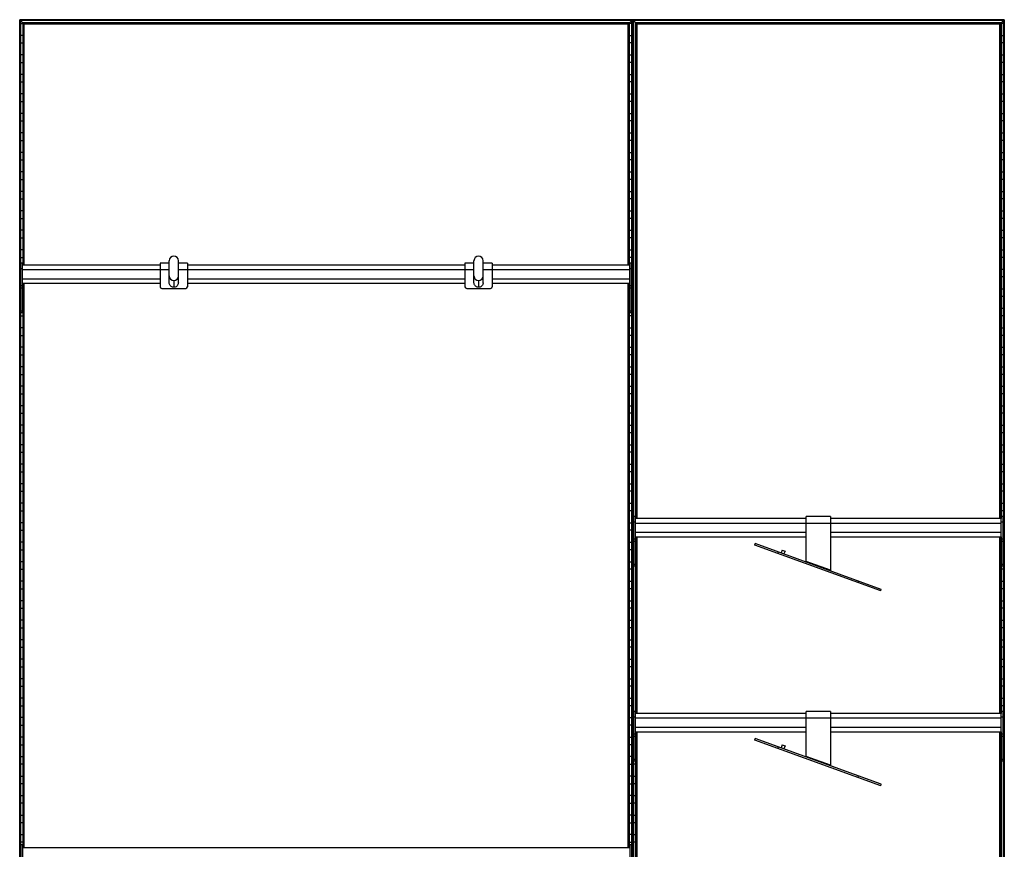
# Model space of a CAD drawing. Header units: millimetres. Extents: x -503 to 1113, y -1200 to 1200.
# Tile 2 of 2: x -503 to 1113, y -162 to 1200. Entities that reach past the tile are written whole.
import ezdxf

# ---------------------------------------------------------------- set-up
doc = ezdxf.new("R2010")
doc.units = ezdxf.units.MM

msp = doc.modelspace()

# ---------------------------------------------------------------- linework, layer by layer
at = {"color": 7, "linetype": 'Continuous', "lineweight": 25}
for p, q in [((1112.6, 1200), (-502.9, 1200)), ((-502.9, 1200), (-502.9, -1200)), ((502.5, 1199.6), (-502.5, 1199.6)), ((-502.5, 1199.6), (-501.7, 1198.8)), ((-502.5, -1199.7), (-502.5, 1199.6)), ((501.7, 1198.8), (-501.7, 1198.8)), ((-501.7, 1198.8), (-501.7, -1198.8)), ((501.4, 1198.5), (-501.4, 1198.5)), ((-497.6, 1194.7), (-501.4, 1198.5)), ((-501.4, -1198.5), (-501.4, 1198.5)), ((497.6, 1194.7), (501.4, 1198.5)), ((501.4, 1198.5), (501.4, -1198.5)), ((502.5, 1199.6), (501.7, 1198.8)), ((501.7, -1198.8), (501.7, 1198.8)), ((502.5, 1199.6), (502.5, -1199.7)), ((510.3, 1192.5), (502.9, 1200)), ((502.9, -1200), (502.9, 1200)), ((1112.3, 1199.6), (503.2, 1199.6)), ((503.2, 1199.6), (503.2, -1199.7)), ((1111.5, 1198.8), (504, 1198.8)), ((504, -1198.8), (504, 1198.8)), ((1111.1, 1198.5), (504.4, 1198.5)), ((504.4, 1198.5), (504.4, -1198.5)), ((1107.4, 1194.7), (1111.1, 1198.5)), ((1111.1, -1198.5), (1111.1, 1198.5)), ((1112.3, 1199.6), (1111.5, 1198.8)), ((1111.5, 1198.8), (1111.5, -1198.8)), ((1112.3, -1199.7), (1112.3, 1199.6)), ((1112.6, 1200), (1112.6, -1200)), ((-501.4, 1193.8), (-497.6, 1193.8)), ((497.6, 1194.7), (-497.6, 1194.7)), ((-497.6, 1194.7), (-497.6, 797.2)), ((497.3, 1194.4), (-497.3, 1194.4)), ((-497.3, 1194.4), (-496.5, 1193.6)), ((-497.3, 797.2), (-497.3, 1194.4)), ((496.5, 1193.6), (-496.5, 1193.6)), ((-496.5, 1193.6), (-496.5, 797.2)), ((496.1, 1193.2), (-496.1, 1193.2)), ((-495.4, 1192.5), (-496.1, 1193.2)), ((-496.1, 797.2), (-496.1, 1193.2)), ((495.4, 1192.5), (-495.4, 1192.5)), ((-495.4, 797.2), (-495.4, 1192.5)), ((495.4, 1192.5), (496.1, 1193.2)), ((495.4, 797.2), (495.4, 1192.5)), ((496.1, 1193.2), (496.1, 797.2)), ((497.3, 1194.4), (496.5, 1193.6)), ((496.5, 797.2), (496.5, 1193.6)), ((497.3, 1194.4), (497.3, 797.2)), ((497.6, 797.2), (497.6, 1194.7)), ((501.4, 1193.8), (497.6, 1193.8)), ((1107.4, 1194.7), (508.1, 1194.7)), ((508.1, 381.2), (508.1, 1194.7)), ((1107, 1194.4), (508.5, 1194.4)), ((508.5, 1194.4), (508.5, 381.2)), ((1106.2, 1193.6), (509.3, 1193.6)), ((509.3, 381.2), (509.3, 1193.6)), ((1105.9, 1193.2), (509.6, 1193.2)), ((509.6, 1193.2), (509.6, 381.2)), ((510.3, 381.2), (510.3, 1192.5)), ((1105.2, 1192.5), (510.3, 1192.5)), ((1105.2, 1192.5), (1105.9, 1193.2)), ((1105.2, 381.2), (1105.2, 1192.5)), ((1105.9, 381.2), (1105.9, 1193.2)), ((1107, 1194.4), (1106.2, 1193.6)), ((1106.2, 1193.6), (1106.2, 381.2)), ((1107, 381.2), (1107, 1194.4)), ((1107.4, 1194.7), (1107.4, 381.2)), ((1111.1, 1193.8), (1107.4, 1193.8)), ((-497.6, 1174.2), (-501.4, 1174.2)), ((497.6, 1174.2), (501.4, 1174.2)), ((1107.4, 1174.2), (1111.1, 1174.2)), ((-501.4, 1161.8), (-497.6, 1161.8)), ((501.4, 1161.8), (497.6, 1161.8)), ((1111.1, 1161.8), (1107.4, 1161.8)), ((-497.6, 1142.2), (-501.4, 1142.2)), ((497.6, 1142.2), (501.4, 1142.2)), ((1107.4, 1142.2), (1111.1, 1142.2)), ((-501.4, 1129.8), (-497.6, 1129.8)), ((501.4, 1129.8), (497.6, 1129.8)), ((1111.1, 1129.8), (1107.4, 1129.8)), ((-497.6, 1110.2), (-501.4, 1110.2)), ((497.6, 1110.2), (501.4, 1110.2)), ((1107.4, 1110.2), (1111.1, 1110.2)), ((-501.4, 1097.8), (-497.6, 1097.8)), ((501.4, 1097.8), (497.6, 1097.8)), ((1111.1, 1097.8), (1107.4, 1097.8)), ((-497.6, 1078.2), (-501.4, 1078.2)), ((497.6, 1078.2), (501.4, 1078.2)), ((1107.4, 1078.2), (1111.1, 1078.2)), ((-501.4, 1065.8), (-497.6, 1065.8)), ((501.4, 1065.8), (497.6, 1065.8)), ((1111.1, 1065.8), (1107.4, 1065.8)), ((-497.6, 1046.2), (-501.4, 1046.2)), ((497.6, 1046.2), (501.4, 1046.2)), ((1107.4, 1046.2), (1111.1, 1046.2)), ((-501.4, 1033.8), (-497.6, 1033.8)), ((501.4, 1033.8), (497.6, 1033.8)), ((1111.1, 1033.8), (1107.4, 1033.8)), ((-497.6, 1014.2), (-501.4, 1014.2)), ((-501.4, 1001.8), (-497.6, 1001.8)), ((497.6, 1014.2), (501.4, 1014.2)), ((501.4, 1001.8), (497.6, 1001.8)), ((1107.4, 1014.2), (1111.1, 1014.2)), ((1111.1, 1001.8), (1107.4, 1001.8)), ((-497.6, 982.2), (-501.4, 982.2)), ((-501.4, 969.8), (-497.6, 969.8)), ((497.6, 982.2), (501.4, 982.2)), ((501.4, 969.8), (497.6, 969.8)), ((1107.4, 982.2), (1111.1, 982.2)), ((1111.1, 969.8), (1107.4, 969.8)), ((-497.6, 950.2), (-501.4, 950.2)), ((-501.4, 937.8), (-497.6, 937.8)), ((497.6, 950.2), (501.4, 950.2)), ((501.4, 937.8), (497.6, 937.8)), ((1107.4, 950.2), (1111.1, 950.2)), ((1111.1, 937.8), (1107.4, 937.8)), ((-497.6, 918.2), (-501.4, 918.2)), ((-501.4, 905.8), (-497.6, 905.8)), ((497.6, 918.2), (501.4, 918.2)), ((501.4, 905.8), (497.6, 905.8)), ((1107.4, 918.2), (1111.1, 918.2)), ((1111.1, 905.8), (1107.4, 905.8)), ((-497.6, 886.2), (-501.4, 886.2)), ((-501.4, 873.8), (-497.6, 873.8)), ((497.6, 886.2), (501.4, 886.2)), ((501.4, 873.8), (497.6, 873.8)), ((1107.4, 886.2), (1111.1, 886.2)), ((1111.1, 873.8), (1107.4, 873.8)), ((-497.6, 854.2), (-501.4, 854.2)), ((-501.4, 841.8), (-497.6, 841.8)), ((497.6, 854.2), (501.4, 854.2)), ((501.4, 841.8), (497.6, 841.8)), ((1107.4, 854.2), (1111.1, 854.2)), ((1111.1, 841.8), (1107.4, 841.8)), ((-497.6, 822.2), (-501.4, 822.2)), ((-501.4, 809.8), (-497.6, 809.8)), ((497.6, 822.2), (501.4, 822.2)), ((501.4, 809.8), (497.6, 809.8)), ((1107.4, 822.2), (1111.1, 822.2)), ((1111.1, 809.8), (1107.4, 809.8)), ((-501, 718.8), (-501, 800.2)), ((-498, 800.2), (-501, 800.2)), ((-498, 718.8), (-498, 800.2)), ((-272.5, 797.2), (-498, 797.2)), ((-257.5, 800.4), (-272.5, 800.4)), ((-272.5, 800.4), (-272.5, 761.7)), ((-257.5, 768.2), (-257.5, 804.3)), ((-242.5, 768.2), (-242.5, 804.3)), ((-227.5, 800.4), (-242.5, 800.4)), ((-227.5, 800.4), (-227.5, 761.7)), ((227.5, 797.2), (-227.5, 797.2)), ((242.5, 800.4), (227.5, 800.4)), ((227.5, 800.4), (227.5, 761.7)), ((242.5, 768.2), (242.5, 804.3)), ((257.5, 768.2), (257.5, 804.3)), ((272.5, 800.4), (257.5, 800.4)), ((272.5, 800.4), (272.5, 761.7)), ((498, 797.2), (272.5, 797.2)), ((501, 800.2), (498, 800.2)), ((498, 718.8), (498, 800.2)), ((501, 718.8), (501, 800.2)), ((-501, 790.2), (-501.4, 790.2)), ((-501.4, 777.8), (-501, 777.8)), ((-498, 791.2), (-501, 791.2)), ((-498, 789.7), (-257.5, 789.7)), ((-242.5, 789.7), (242.5, 789.7)), ((257.5, 789.7), (498, 789.7)), ((501, 791.2), (498, 791.2)), ((501, 790.2), (501.4, 790.2)), ((501.4, 777.8), (501, 777.8)), ((1107.4, 790.2), (1111.1, 790.2)), ((1111.1, 777.8), (1107.4, 777.8)), ((-498, 763.3), (-501, 763.3)), ((-498, 759.5), (-501, 759.5)), ((-498, 774.7), (-272.5, 774.7)), ((-498, 767.2), (-272.5, 767.2)), ((-497.6, 767.2), (-497.6, -159.5)), ((-497.3, -159.5), (-497.3, 767.2)), ((-496.5, 767.2), (-496.5, -159.5)), ((-496.1, -159.5), (-496.1, 767.2)), ((-495.4, -159.5), (-495.4, 767.2)), ((-250, 771.9), (-250, 760.7)), ((-227.5, 774.7), (227.5, 774.7)), ((-227.5, 767.2), (227.5, 767.2)), ((250, 771.9), (250, 760.7)), ((272.5, 774.7), (498, 774.7)), ((272.5, 767.2), (498, 767.2)), ((495.4, -159.5), (495.4, 767.2)), ((496.1, 767.2), (496.1, -159.5)), ((496.5, -159.5), (496.5, 767.2)), ((497.3, 767.2), (497.3, -159.5)), ((497.6, -159.5), (497.6, 767.2)), ((501, 763.3), (498, 763.3)), ((501, 759.5), (498, 759.5)), ((-501, 758.2), (-501.4, 758.2)), ((-501.4, 745.8), (-501, 745.8)), ((-497.6, 758.2), (-498, 758.2)), ((-498, 745.8), (-497.6, 745.8)), ((-269.5, 758.7), (-230.5, 758.7)), ((230.5, 758.7), (269.5, 758.7)), ((497.6, 758.2), (498, 758.2)), ((498, 745.8), (497.6, 745.8)), ((501, 758.2), (501.4, 758.2)), ((501.4, 745.8), (501, 745.8)), ((1107.4, 758.2), (1111.1, 758.2)), ((1111.1, 745.8), (1107.4, 745.8)), ((-501, 726.2), (-501.4, 726.2)), ((-501.4, 713.8), (-497.6, 713.8)), ((-498, 721.7), (-501, 721.7)), ((-498, 718.8), (-501, 718.8)), ((-497.6, 726.2), (-498, 726.2)), ((497.6, 726.2), (498, 726.2)), ((501.4, 713.8), (497.6, 713.8)), ((501, 721.7), (498, 721.7)), ((501, 718.8), (498, 718.8)), ((501, 726.2), (501.4, 726.2)), ((1107.4, 726.2), (1111.1, 726.2)), ((1111.1, 713.8), (1107.4, 713.8)), ((-497.6, 694.2), (-501.4, 694.2)), ((-501.4, 681.8), (-497.6, 681.8)), ((497.6, 694.2), (501.4, 694.2)), ((501.4, 681.8), (497.6, 681.8)), ((1107.4, 694.2), (1111.1, 694.2)), ((1111.1, 681.8), (1107.4, 681.8)), ((-497.6, 662.2), (-501.4, 662.2)), ((-501.4, 649.8), (-497.6, 649.8)), ((497.6, 662.2), (501.4, 662.2)), ((501.4, 649.8), (497.6, 649.8)), ((1107.4, 662.2), (1111.1, 662.2)), ((1111.1, 649.8), (1107.4, 649.8)), ((-497.6, 630.2), (-501.4, 630.2)), ((497.6, 630.2), (501.4, 630.2)), ((1107.4, 630.2), (1111.1, 630.2)), ((-501.4, 617.8), (-497.6, 617.8)), ((501.4, 617.8), (497.6, 617.8)), ((1111.1, 617.8), (1107.4, 617.8)), ((-497.6, 598.2), (-501.4, 598.2)), ((497.6, 598.2), (501.4, 598.2)), ((1107.4, 598.2), (1111.1, 598.2)), ((-501.4, 585.8), (-497.6, 585.8)), ((501.4, 585.8), (497.6, 585.8)), ((1111.1, 585.8), (1107.4, 585.8)), ((-497.6, 566.2), (-501.4, 566.2)), ((497.6, 566.2), (501.4, 566.2)), ((1107.4, 566.2), (1111.1, 566.2)), ((-501.4, 553.8), (-497.6, 553.8)), ((501.4, 553.8), (497.6, 553.8)), ((1111.1, 553.8), (1107.4, 553.8)), ((-497.6, 534.2), (-501.4, 534.2)), ((497.6, 534.2), (501.4, 534.2)), ((1107.4, 534.2), (1111.1, 534.2)), ((-501.4, 521.8), (-497.6, 521.8)), ((501.4, 521.8), (497.6, 521.8)), ((1111.1, 521.8), (1107.4, 521.8)), ((-497.6, 502.2), (-501.4, 502.2)), ((497.6, 502.2), (501.4, 502.2)), ((1107.4, 502.2), (1111.1, 502.2)), ((-501.4, 489.8), (-497.6, 489.8)), ((501.4, 489.8), (497.6, 489.8)), ((1111.1, 489.8), (1107.4, 489.8)), ((-497.6, 470.2), (-501.4, 470.2)), ((497.6, 470.2), (501.4, 470.2)), ((1107.4, 470.2), (1111.1, 470.2)), ((-501.4, 457.8), (-497.6, 457.8)), ((501.4, 457.8), (497.6, 457.8)), ((1111.1, 457.8), (1107.4, 457.8)), ((-497.6, 438.2), (-501.4, 438.2)), ((497.6, 438.2), (501.4, 438.2)), ((1107.4, 438.2), (1111.1, 438.2)), ((-501.4, 425.8), (-497.6, 425.8)), ((501.4, 425.8), (497.6, 425.8)), ((1111.1, 425.8), (1107.4, 425.8)), ((-497.6, 406.2), (-501.4, 406.2)), ((497.6, 406.2), (501.4, 406.2)), ((1107.4, 406.2), (1111.1, 406.2)), ((-501.4, 393.8), (-497.6, 393.8)), ((501.4, 393.8), (497.6, 393.8)), ((1111.1, 393.8), (1107.4, 393.8)), ((-497.6, 374.2), (-501.4, 374.2)), ((497.6, 374.2), (501.4, 374.2)), ((507.7, 384.2), (504.7, 384.2)), ((504.7, 302.8), (504.7, 384.2)), ((507.7, 375.2), (504.7, 375.2)), ((507.7, 302.8), (507.7, 384.2)), ((787.7, 381.2), (507.7, 381.2)), ((507.7, 373.7), (1107.7, 373.7)), ((827.7, 384.3), (787.7, 384.3)), ((787.7, 310.7), (787.7, 384.3)), ((827.7, 384.3), (827.7, 296.1)), ((1107.7, 381.2), (827.7, 381.2)), ((1107.7, 302.8), (1107.7, 384.2)), ((1110.7, 384.2), (1107.7, 384.2)), ((1110.7, 375.2), (1107.7, 375.2)), ((1110.7, 302.8), (1110.7, 384.2)), ((1110.7, 374.2), (1111.1, 374.2)), ((-501.4, 361.8), (-497.6, 361.8)), ((501.4, 361.8), (497.6, 361.8)), ((507.7, 358.7), (787.7, 358.7)), ((827.7, 358.7), (1107.7, 358.7)), ((1111.1, 361.8), (1110.7, 361.8)), ((-497.6, 342.2), (-501.4, 342.2)), ((497.6, 342.2), (501.4, 342.2)), ((507.7, 347.3), (504.7, 347.3)), ((507.7, 343.5), (504.7, 343.5)), ((507.7, 351.2), (787.7, 351.2)), ((508.1, 61.2), (508.1, 351.2)), ((508.5, 351.2), (508.5, 61.2)), ((509.3, 61.2), (509.3, 351.2)), ((509.6, 351.2), (509.6, 61.2)), ((510.3, 61.2), (510.3, 351.2)), ((703.1, 337.5), (704.1, 340.1)), ((910.8, 264.8), (704.1, 340.1)), ((827.7, 351.2), (1107.7, 351.2)), ((1105.2, 61.2), (1105.2, 351.2)), ((1105.9, 61.2), (1105.9, 351.2)), ((1106.2, 351.2), (1106.2, 61.2)), ((1107, 61.2), (1107, 351.2)), ((1107.4, 351.2), (1107.4, 61.2)), ((1107.4, 342.2), (1107.7, 342.2)), ((1110.7, 347.3), (1107.7, 347.3)), ((1110.7, 343.5), (1107.7, 343.5)), ((1110.7, 342.2), (1111.1, 342.2)), ((-501.4, 329.8), (-497.6, 329.8)), ((501.4, 329.8), (497.6, 329.8)), ((909.8, 262.3), (703.1, 337.5)), ((741.6, 326.4), (740.7, 323.8)), ((748.1, 329.4), (746.3, 324.7)), ((748.1, 329.4), (752.8, 327.7)), ((752.8, 327.7), (751, 323)), ((1107.7, 329.8), (1107.4, 329.8)), ((1111.1, 329.8), (1110.7, 329.8)), ((-497.6, 310.2), (-501.4, 310.2)), ((497.6, 310.2), (501.4, 310.2)), ((787.6, 309.7), (787.7, 310.7)), ((827.7, 296.1), (787.7, 310.7)), ((1107.4, 310.2), (1107.7, 310.2)), ((1110.7, 310.2), (1111.1, 310.2)), ((-501.4, 297.8), (-497.6, 297.8)), ((501.4, 297.8), (497.6, 297.8)), ((507.7, 305.7), (504.7, 305.7)), ((507.7, 302.8), (504.7, 302.8)), ((1111.1, 297.8), (1107.4, 297.8)), ((1110.7, 305.7), (1107.7, 305.7)), ((1110.7, 302.8), (1107.7, 302.8)), ((-497.6, 278.2), (-501.4, 278.2)), ((497.6, 278.2), (501.4, 278.2)), ((872.3, 275.9), (873.2, 278.5)), ((1107.4, 278.2), (1111.1, 278.2)), ((-501.4, 265.8), (-497.6, 265.8)), ((501.4, 265.8), (497.6, 265.8)), ((909.8, 262.3), (910.8, 264.8)), ((1111.1, 265.8), (1107.4, 265.8)), ((-497.6, 246.2), (-501.4, 246.2)), ((497.6, 246.2), (501.4, 246.2)), ((1107.4, 246.2), (1111.1, 246.2)), ((-501.4, 233.8), (-497.6, 233.8)), ((501.4, 233.8), (497.6, 233.8)), ((1111.1, 233.8), (1107.4, 233.8)), ((-497.6, 214.2), (-501.4, 214.2)), ((497.6, 214.2), (501.4, 214.2)), ((1107.4, 214.2), (1111.1, 214.2)), ((-501.4, 201.8), (-497.6, 201.8)), ((501.4, 201.8), (497.6, 201.8)), ((1111.1, 201.8), (1107.4, 201.8)), ((-497.6, 182.2), (-501.4, 182.2)), ((497.6, 182.2), (501.4, 182.2)), ((1107.4, 182.2), (1111.1, 182.2)), ((-501.4, 169.8), (-497.6, 169.8)), ((501.4, 169.8), (497.6, 169.8)), ((1111.1, 169.8), (1107.4, 169.8)), ((-497.6, 150.2), (-501.4, 150.2)), ((497.6, 150.2), (501.4, 150.2)), ((1107.4, 150.2), (1111.1, 150.2)), ((-501.4, 137.8), (-497.6, 137.8)), ((501.4, 137.8), (497.6, 137.8)), ((1111.1, 137.8), (1107.4, 137.8)), ((-497.6, 118.2), (-501.4, 118.2)), ((497.6, 118.2), (501.4, 118.2)), ((1107.4, 118.2), (1111.1, 118.2)), ((-501.4, 105.8), (-497.6, 105.8)), ((501.4, 105.8), (497.6, 105.8)), ((1111.1, 105.8), (1107.4, 105.8)), ((-497.6, 86.2), (-501.4, 86.2)), ((497.6, 86.2), (501.4, 86.2)), ((1107.4, 86.2), (1111.1, 86.2)), ((-501.4, 73.8), (-497.6, 73.8)), ((501.4, 73.8), (497.6, 73.8)), ((1111.1, 73.8), (1107.4, 73.8)), ((-497.6, 54.2), (-501.4, 54.2)), ((497.6, 54.2), (501.4, 54.2)), ((507.7, 64.2), (504.7, 64.2)), ((504.7, -17.2), (504.7, 64.2)), ((507.7, 55.2), (504.7, 55.2)), ((507.7, -17.2), (507.7, 64.2)), ((787.7, 61.2), (507.7, 61.2)), ((507.7, 53.7), (1107.7, 53.7)), ((827.7, 64.3), (787.7, 64.3)), ((787.7, -9.3), (787.7, 64.3)), ((827.7, 64.3), (827.7, -23.9)), ((1107.7, 61.2), (827.7, 61.2)), ((1107.7, -17.2), (1107.7, 64.2)), ((1110.7, 64.2), (1107.7, 64.2)), ((1110.7, 55.2), (1107.7, 55.2)), ((1110.7, -17.2), (1110.7, 64.2)), ((1110.7, 54.2), (1111.1, 54.2)), ((-501.4, 41.8), (-497.6, 41.8)), ((501.4, 41.8), (497.6, 41.8)), ((507.7, 38.7), (787.7, 38.7)), ((827.7, 38.7), (1107.7, 38.7)), ((1111.1, 41.8), (1110.7, 41.8)), ((-497.6, 22.2), (-501.4, 22.2)), ((497.6, 22.2), (501.4, 22.2)), ((507.7, 27.3), (504.7, 27.3)), ((507.7, 23.5), (504.7, 23.5)), ((507.7, 31.2), (787.7, 31.2)), ((508.1, -258.8), (508.1, 31.2)), ((508.5, 31.2), (508.5, -258.8)), ((509.3, -258.8), (509.3, 31.2)), ((509.6, 31.2), (509.6, -258.8)), ((510.3, -258.8), (510.3, 31.2)), ((703.1, 17.5), (704.1, 20.1)), ((909.8, -57.7), (703.1, 17.5)), ((910.8, -55.2), (704.1, 20.1)), ((827.7, 31.2), (1107.7, 31.2)), ((1105.2, -258.8), (1105.2, 31.2)), ((1105.9, -258.8), (1105.9, 31.2)), ((1106.2, 31.2), (1106.2, -258.8)), ((1107, -258.8), (1107, 31.2)), ((1107.4, 31.2), (1107.4, -258.8)), ((1107.4, 22.2), (1107.7, 22.2)), ((1110.7, 27.3), (1107.7, 27.3)), ((1110.7, 23.5), (1107.7, 23.5)), ((1110.7, 22.2), (1111.1, 22.2)), ((-501.4, 9.8), (-497.6, 9.8)), ((501.4, 9.8), (497.6, 9.8)), ((741.6, 6.4), (740.7, 3.8)), ((748.1, 9.4), (746.3, 4.7)), ((748.1, 9.4), (752.8, 7.7)), ((752.8, 7.7), (751, 3)), ((1107.7, 9.8), (1107.4, 9.8)), ((1111.1, 9.8), (1110.7, 9.8)), ((-501.4, -9.8), (-497.6, -9.8)), ((501.4, -9.8), (497.6, -9.8)), ((504.4, -9.8), (504.7, -9.8)), ((507.7, -14.3), (504.7, -14.3)), ((507.7, -9.8), (508.1, -9.8)), ((787.6, -10.3), (787.7, -9.3)), ((827.7, -23.9), (787.7, -9.3)), ((1110.7, -14.3), (1107.7, -14.3)), ((-497.6, -22.2), (-501.4, -22.2)), ((497.6, -22.2), (501.4, -22.2)), ((508.1, -22.2), (504.4, -22.2)), ((507.7, -17.2), (504.7, -17.2)), ((1110.7, -17.2), (1107.7, -17.2)), ((-501.4, -41.8), (-497.6, -41.8)), ((501.4, -41.8), (497.6, -41.8)), ((504.4, -41.8), (508.1, -41.8)), ((872.3, -44.1), (873.2, -41.5)), ((-497.6, -54.2), (-501.4, -54.2)), ((497.6, -54.2), (501.4, -54.2)), ((508.1, -54.2), (504.4, -54.2)), ((909.8, -57.7), (910.8, -55.2)), ((-501.4, -73.8), (-497.6, -73.8)), ((501.4, -73.8), (497.6, -73.8)), ((504.4, -73.8), (508.1, -73.8)), ((-497.6, -86.2), (-501.4, -86.2)), ((497.6, -86.2), (501.4, -86.2)), ((508.1, -86.2), (504.4, -86.2)), ((-501.4, -105.8), (-497.6, -105.8)), ((501.4, -105.8), (497.6, -105.8)), ((504.4, -105.8), (508.1, -105.8)), ((-497.6, -118.2), (-501.4, -118.2)), ((497.6, -118.2), (501.4, -118.2)), ((508.1, -118.2), (504.4, -118.2)), ((-501.4, -137.8), (-497.6, -137.8)), ((501.4, -137.8), (497.6, -137.8)), ((504.4, -137.8), (508.1, -137.8)), ((-497.6, -150.2), (-501.4, -150.2)), ((-498, -154.5), (-501, -154.5)), ((-501, -154.5), (-501, -241.2)), ((-498, -154.5), (-498, -241.2)), ((498, -159.5), (-498, -159.5)), ((497.6, -150.2), (501.4, -150.2)), ((501, -154.5), (498, -154.5)), ((498, -154.5), (498, -241.2)), ((501, -154.5), (501, -241.2)), ((508.1, -150.2), (504.4, -150.2))]:
    msp.add_line(p, q, dxfattribs=at)
for centre, radius, start, end in [((-250, 804.3), 7.5, 89.9825, 179.9825), ((-250, 804.3), 7.5, 0.0175, 90.0175), ((250, 804.3), 7.5, 89.9825, 179.9825), ((250, 804.3), 7.5, 0.0175, 90.0175), ((-250, 779.4), 7.5, 180.0175, 270.0175), ((-250, 779.3), 7.5, 180.0175, 270.0175), ((-250, 779.4), 7.5, 269.9825, 359.9825), ((-250, 779.3), 7.5, 269.9825, 359.9825), ((250, 779.4), 7.5, 180.0175, 270.0175), ((250, 779.3), 7.5, 180.0175, 270.0175), ((250, 779.4), 7.5, 269.9825, 359.9825), ((250, 779.3), 7.5, 269.9825, 359.9825), ((-269.5, 761.7), 3, 180, 270), ((-230.5, 761.7), 3, 270, 360), ((230.5, 761.7), 3, 180, 270), ((269.5, 761.7), 3, 270, 360)]:
    msp.add_arc(centre, radius, start, end, dxfattribs=at)
for points, knots in [([(-502.5, 1199.6), (-502.6, 1199.7), (-502.6, 1199.7), (-502.7, 1199.8), (-502.7, 1199.9), (-502.8, 1199.9), (-502.8, 1200), (-502.9, 1200), (-502.9, 1200), (-502.9, 1200)], [0, 0, 0, 0, 0.25, 0.25, 0.5, 0.5, 0.75, 0.75, 1, 1, 1, 1]), ([(-502.5, 1199.6), (-502.6, 1199.7), (-502.6, 1199.7), (-502.7, 1199.8), (-502.7, 1199.9), (-502.8, 1199.9), (-502.8, 1200), (-502.9, 1200), (-502.9, 1200), (-502.9, 1200)], [0, 0, 0, 0, 0.25, 0.25, 0.5, 0.5, 0.75, 0.75, 1, 1, 1, 1]), ([(-501.4, 1198.5), (-501.4, 1198.5), (-501.4, 1198.5), (-501.4, 1198.5), (-501.4, 1198.6), (-501.5, 1198.6), (-501.5, 1198.7), (-501.6, 1198.8), (-501.7, 1198.8), (-501.7, 1198.8)], [0, 0, 0, 0, 0.25, 0.25, 0.5, 0.5, 0.75, 0.75, 1, 1, 1, 1]), ([(-501.4, 1198.5), (-501.4, 1198.5), (-501.4, 1198.5), (-501.4, 1198.5), (-501.4, 1198.6), (-501.5, 1198.6), (-501.5, 1198.7), (-501.6, 1198.8), (-501.7, 1198.8), (-501.7, 1198.8)], [0, 0, 0, 0, 0.25, 0.25, 0.5, 0.5, 0.75, 0.75, 1, 1, 1, 1]), ([(501.4, 1198.5), (501.4, 1198.5), (501.4, 1198.5), (501.4, 1198.5), (501.4, 1198.6), (501.5, 1198.6), (501.5, 1198.7), (501.6, 1198.8), (501.7, 1198.8), (501.7, 1198.8)], [0, 0, 0, 0, 0.25, 0.25, 0.5, 0.5, 0.75, 0.75, 1, 1, 1, 1]), ([(501.4, 1198.5), (501.4, 1198.5), (501.4, 1198.5), (501.4, 1198.5), (501.4, 1198.6), (501.5, 1198.6), (501.5, 1198.7), (501.6, 1198.8), (501.7, 1198.8), (501.7, 1198.8)], [0, 0, 0, 0, 0.25, 0.25, 0.5, 0.5, 0.75, 0.75, 1, 1, 1, 1]), ([(502.5, 1199.6), (502.6, 1199.7), (502.6, 1199.7), (502.7, 1199.8), (502.7, 1199.9), (502.8, 1199.9), (502.8, 1200), (502.9, 1200), (502.9, 1200), (502.9, 1200)], [0, 0, 0, 0, 0.25, 0.25, 0.5, 0.5, 0.75, 0.75, 1, 1, 1, 1]), ([(502.5, 1199.6), (502.6, 1199.7), (502.6, 1199.7), (502.7, 1199.8), (502.7, 1199.9), (502.8, 1199.9), (502.8, 1200), (502.9, 1200), (502.9, 1200), (502.9, 1200)], [0, 0, 0, 0, 0.25, 0.25, 0.5, 0.5, 0.75, 0.75, 1, 1, 1, 1]), ([(503.2, 1199.6), (503.2, 1199.7), (503.1, 1199.8), (503, 1199.9), (502.9, 1200), (502.9, 1200), (502.9, 1200), (502.9, 1200)], [0, 0, 0, 0, 0.31012, 0.616121, 0.758896, 0.886022, 1, 1, 1, 1]), ([(504.4, 1198.5), (504.4, 1198.5), (504.4, 1198.5), (504.3, 1198.6), (504.2, 1198.6), (504.1, 1198.7), (504.1, 1198.8), (504, 1198.8)], [0, 0, 0, 0, 0.1467542, 0.3161257, 0.5102478, 0.7577933, 1, 1, 1, 1]), ([(1111.1, 1198.5), (1111.1, 1198.5), (1111.1, 1198.5), (1111.2, 1198.6), (1111.3, 1198.6), (1111.4, 1198.7), (1111.4, 1198.8), (1111.5, 1198.8)], [0, 0, 0, 0, 0.146754, 0.316126, 0.510248, 0.757793, 1, 1, 1, 1]), ([(1111.1, 1198.5), (1111.1, 1198.5), (1111.1, 1198.5), (1111.2, 1198.6), (1111.3, 1198.6), (1111.4, 1198.7), (1111.4, 1198.8), (1111.5, 1198.8)], [0, 0, 0, 0, 0.146754, 0.316126, 0.510248, 0.757793, 1, 1, 1, 1]), ([(1112.3, 1199.6), (1112.3, 1199.7), (1112.4, 1199.8), (1112.5, 1199.9), (1112.6, 1200), (1112.6, 1200), (1112.6, 1200), (1112.6, 1200)], [0, 0, 0, 0, 0.31012, 0.616121, 0.758896, 0.886022, 1, 1, 1, 1]), ([(1112.3, 1199.6), (1112.3, 1199.7), (1112.4, 1199.8), (1112.5, 1199.9), (1112.6, 1200), (1112.6, 1200), (1112.6, 1200), (1112.6, 1200)], [0, 0, 0, 0, 0.31012, 0.616121, 0.758896, 0.886022, 1, 1, 1, 1]), ([(-497.3, 1194.4), (-497.3, 1194.4), (-497.4, 1194.5), (-497.4, 1194.6), (-497.5, 1194.6), (-497.6, 1194.7), (-497.6, 1194.7), (-497.6, 1194.7), (-497.6, 1194.7), (-497.6, 1194.7)], [0, 0, 0, 0, 0.25, 0.25, 0.5, 0.5, 0.75, 0.75, 1, 1, 1, 1]), ([(-497.3, 1194.4), (-497.3, 1194.4), (-497.4, 1194.5), (-497.4, 1194.6), (-497.5, 1194.6), (-497.6, 1194.7), (-497.6, 1194.7), (-497.6, 1194.7), (-497.6, 1194.7), (-497.6, 1194.7)], [0, 0, 0, 0, 0.25, 0.25, 0.5, 0.5, 0.75, 0.75, 1, 1, 1, 1]), ([(-496.1, 1193.2), (-496.1, 1193.2), (-496.1, 1193.3), (-496.2, 1193.3), (-496.2, 1193.3), (-496.3, 1193.4), (-496.3, 1193.4), (-496.4, 1193.5), (-496.4, 1193.6), (-496.5, 1193.6)], [0, 0, 0, 0, 0.25, 0.25, 0.5, 0.5, 0.75, 0.75, 1, 1, 1, 1]), ([(-496.1, 1193.2), (-496.1, 1193.2), (-496.1, 1193.3), (-496.2, 1193.3), (-496.2, 1193.3), (-496.3, 1193.4), (-496.3, 1193.4), (-496.4, 1193.5), (-496.4, 1193.6), (-496.5, 1193.6)], [0, 0, 0, 0, 0.25, 0.25, 0.5, 0.5, 0.75, 0.75, 1, 1, 1, 1]), ([(496.1, 1193.2), (496.1, 1193.2), (496.1, 1193.3), (496.2, 1193.3), (496.2, 1193.3), (496.3, 1193.4), (496.3, 1193.4), (496.4, 1193.5), (496.4, 1193.6), (496.5, 1193.6)], [0, 0, 0, 0, 0.25, 0.25, 0.5, 0.5, 0.75, 0.75, 1, 1, 1, 1]), ([(496.1, 1193.2), (496.1, 1193.2), (496.1, 1193.3), (496.2, 1193.3), (496.2, 1193.3), (496.3, 1193.4), (496.3, 1193.4), (496.4, 1193.5), (496.4, 1193.6), (496.5, 1193.6)], [0, 0, 0, 0, 0.25, 0.25, 0.5, 0.5, 0.75, 0.75, 1, 1, 1, 1]), ([(497.3, 1194.4), (497.3, 1194.4), (497.4, 1194.5), (497.4, 1194.6), (497.5, 1194.6), (497.6, 1194.7), (497.6, 1194.7), (497.6, 1194.7), (497.6, 1194.7), (497.6, 1194.7)], [0, 0, 0, 0, 0.25, 0.25, 0.5, 0.5, 0.75, 0.75, 1, 1, 1, 1]), ([(497.3, 1194.4), (497.3, 1194.4), (497.4, 1194.5), (497.4, 1194.6), (497.5, 1194.6), (497.6, 1194.7), (497.6, 1194.7), (497.6, 1194.7), (497.6, 1194.7), (497.6, 1194.7)], [0, 0, 0, 0, 0.25, 0.25, 0.5, 0.5, 0.75, 0.75, 1, 1, 1, 1]), ([(508.5, 1194.4), (508.4, 1194.4), (508.3, 1194.5), (508.2, 1194.7), (508.2, 1194.7), (508.1, 1194.7), (508.1, 1194.7), (508.1, 1194.7)], [0, 0, 0, 0, 0.31012, 0.616121, 0.758896, 0.886022, 1, 1, 1, 1]), ([(509.6, 1193.2), (509.6, 1193.3), (509.6, 1193.3), (509.6, 1193.3), (509.5, 1193.4), (509.4, 1193.5), (509.3, 1193.6), (509.3, 1193.6)], [0, 0, 0, 0, 0.146754, 0.316126, 0.510248, 0.757793, 1, 1, 1, 1]), ([(1105.9, 1193.2), (1105.9, 1193.3), (1105.9, 1193.3), (1105.9, 1193.3), (1106, 1193.4), (1106.1, 1193.5), (1106.2, 1193.6), (1106.2, 1193.6)], [0, 0, 0, 0, 0.1467542, 0.3161257, 0.5102478, 0.7577933, 1, 1, 1, 1]), ([(1105.9, 1193.2), (1105.9, 1193.3), (1105.9, 1193.3), (1105.9, 1193.3), (1106, 1193.4), (1106.1, 1193.5), (1106.2, 1193.6), (1106.2, 1193.6)], [0, 0, 0, 0, 0.146754, 0.316126, 0.510248, 0.757793, 1, 1, 1, 1]), ([(1107, 1194.4), (1107.1, 1194.4), (1107.2, 1194.5), (1107.3, 1194.7), (1107.3, 1194.7), (1107.4, 1194.7), (1107.4, 1194.7), (1107.4, 1194.7)], [0, 0, 0, 0, 0.31012, 0.616121, 0.758896, 0.886022, 1, 1, 1, 1]), ([(1107, 1194.4), (1107.1, 1194.4), (1107.2, 1194.5), (1107.3, 1194.7), (1107.3, 1194.7), (1107.4, 1194.7), (1107.4, 1194.7), (1107.4, 1194.7)], [0, 0, 0, 0, 0.3101202, 0.6161208, 0.7588957, 0.8860224, 1, 1, 1, 1]), ([(-250, 760.7), (-250.7, 760.7), (-252.1, 760.9), (-254.2, 761.8), (-256, 763.4), (-257.3, 765.7), (-257.4, 767.4), (-257.5, 768.2)], [0, 0, 0, 0, 0.176761, 0.367059, 0.563454, 0.790215, 1, 1, 1, 1]), ([(-242.5, 768.2), (-242.6, 767.5), (-242.7, 766.1), (-243.6, 764), (-245.2, 762.2), (-247.5, 760.9), (-249.2, 760.8), (-250, 760.7)], [0, 0, 0, 0, 0.176865, 0.367239, 0.563648, 0.790336, 1, 1, 1, 1]), ([(250, 760.7), (249.3, 760.7), (247.9, 760.9), (245.8, 761.8), (244, 763.4), (242.7, 765.7), (242.6, 767.4), (242.5, 768.2)], [0, 0, 0, 0, 0.176761, 0.367059, 0.563454, 0.790215, 1, 1, 1, 1]), ([(257.5, 768.2), (257.4, 767.5), (257.3, 766.1), (256.4, 764), (254.8, 762.2), (252.5, 760.9), (250.8, 760.8), (250, 760.7)], [0, 0, 0, 0, 0.176865, 0.367239, 0.563648, 0.790336, 1, 1, 1, 1])]:
    msp.add_open_spline(points, degree=3, knots=knots, dxfattribs=at)
for points in [[(788.7, 309.3), (788.6, 309.3), (788.4, 309.4), (788.1, 309.8), (787.9, 310.2), (787.8, 310.5), (787.7, 310.7)], [(827.7, 296.1), (827.7, 296), (827.6, 295.8), (827.5, 295.4), (827.5, 295.2), (827.5, 295.2), (827.5, 295.2)], [(788.7, -10.7), (788.6, -10.7), (788.4, -10.6), (788.1, -10.2), (787.9, -9.8), (787.8, -9.5), (787.7, -9.3)], [(827.7, -23.9), (827.7, -24), (827.6, -24.2), (827.5, -24.6), (827.5, -24.8), (827.5, -24.8), (827.5, -24.8)]]:
    msp.add_open_spline(points, degree=3, dxfattribs=at)

doc.saveas('drawing.dxf')
